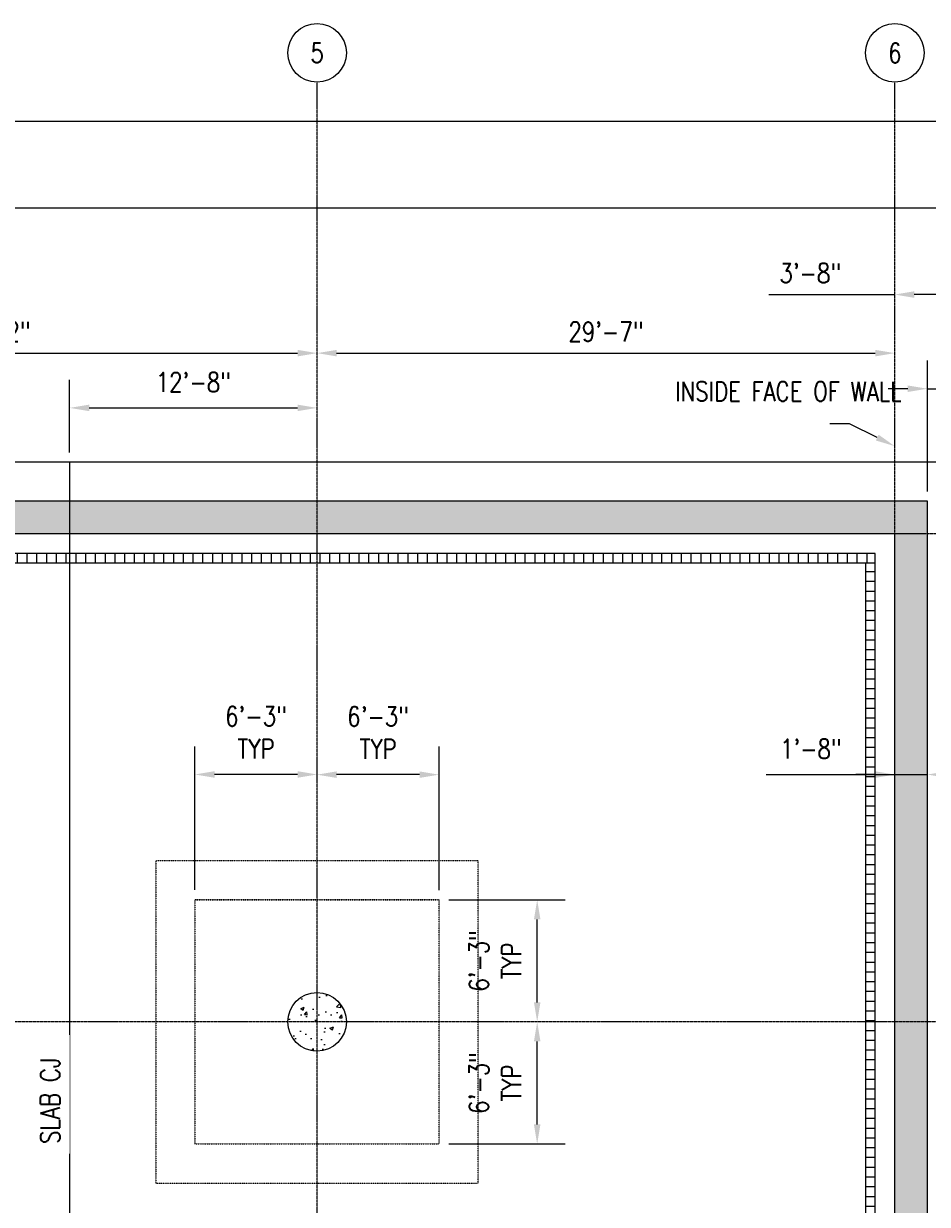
# Model space of a CAD drawing. Header units: inches. Extents: x -300 to 19841, y 463 to 1807.
# Tile 69 of 71: x 1618 to 2173, y 1081 to 1807. Entities that reach past the tile are written whole.
import ezdxf
from ezdxf import colors
from ezdxf.entities.mleader import LeaderData, LeaderLine
from ezdxf.math import Vec2, Vec3

# ---------------------------------------------------------------- set-up
doc = ezdxf.new("R2010")
doc.units = ezdxf.units.IN
doc.header["$MEASUREMENT"] = 0
doc.linetypes.add('CENTER2', pattern=[1.125, 0.75, -0.125, 0.125, -0.125])
doc.linetypes.add('Dash', pattern=[0.25, 0.125, -0.125])
for name, color, linetype in [('A-FLOR', 173, 'Continuous'), ('A-FLOR-HDLN', 3, 'Dash'), ('A-WALL', 4, 'Continuous'), ('A-WALL-PATT', 8, 'Continuous'), ('S-ANNO-DIMS', 1, 'Continuous'), ('S-ANNO-NOTE', 2, 'Continuous'), ('S-ANNO-TEXT', 2, 'Continuous'), ('S-COLS', 53, 'Continuous'), ('S-GRID', 1, 'CENTER2'), ('S-GRID-IDEN', 1, 'Continuous'), ('S-JNTS-CTLJ', 132, 'Continuous')]:
    doc.layers.add(name, color=color, linetype=linetype)
doc.styles.add('Annotative', font='romans.shx', dxfattribs={"width": 0.8, "height": 0.125})
doc.dimstyles.new('Annotative', dxfattribs={"dimscale": 0, "dimtxt": 0.125, "dimasz": 0.125, "dimexe": 0.18, "dimexo": 0.0625, "dimgap": 0.09, "dimtad": 1, "dimdec": 3, "dimzin": 3, "dimdsep": 46, "dimlunit": 4, "dimtxsty": 'Annotative', "dimcen": 0.09, "dimclrt": 2, "dimazin": 2, "dimtfac": 1, "dimtdec": 3, "dimtmove": 1, "dimatfit": 3, "dimfxl": 1, "dimtfill": 1, "dimfrac": 2, "dimtolj": 1, "dimtzin": 0, "dimarcsym": 0})

# ---------------------------------------------------------------- blocks, each defined once
blk = doc.blocks.new('Grid - Circle 3_8_-570341-00_SP_Foundation Plan-TO FDN_DOC')
at = {"layer": 'S-GRID-IDEN'}
blk.add_circle((0, 0), 0.1875, dxfattribs=at)
blk = doc.blocks.new('*D8')
at = {"layer": 'Defpoints', "color": 0, "transparency": 16777216}
for p in [(1798.08, 1604.2), (1400.08, 1513.21), (1798.08, 1513.21)]:
    blk.add_point(p, dxfattribs=at)
at = {"layer": 'S-ANNO-DIMS', "color": 0, "lineweight": -2, "transparency": 16777216}
blk.add_line((1412.08, 1604.2), (1786.08, 1604.2), dxfattribs=at)
at = {"layer": 'S-ANNO-DIMS', "color": 0, "transparency": 16777216}
for points in [[(1412.08, 1606.2), (1412.08, 1602.2), (1400.08, 1604.2)], [(1786.08, 1606.2), (1786.08, 1602.2), (1798.08, 1604.2)]]:
    blk.add_solid(points, dxfattribs=at)
at = {"layer": 'S-ANNO-DIMS', "color": 2, "lineweight": -3, "transparency": 16777216, "insert": (1599.08, 1617.35), "char_height": 12, "width": 60.1647, "attachment_point": 5, "style": 'Annotative', "bg_fill": 3, "box_fill_scale": 1.25, "bg_fill_color": 256, "bg_fill_true_color": 13158600, "bg_fill_transparency": 0}
blk.add_mtext('\\A1;33\'-2"', dxfattribs=at)
blk = doc.blocks.new('*D7')
at = {"layer": 'Defpoints', "color": 0, "transparency": 16777216}
for p in [(2153.08, 1604.2), (1798.08, 1513.21), (2153.08, 1493.21)]:
    blk.add_point(p, dxfattribs=at)
at = {"layer": 'S-ANNO-DIMS', "color": 0, "lineweight": -2, "transparency": 16777216}
blk.add_line((1810.08, 1604.2), (2141.08, 1604.2), dxfattribs=at)
at = {"layer": 'S-ANNO-DIMS', "color": 0, "transparency": 16777216}
for points in [[(1810.08, 1606.2), (1810.08, 1602.2), (1798.08, 1604.2)], [(2141.08, 1606.2), (2141.08, 1602.2), (2153.08, 1604.2)]]:
    blk.add_solid(points, dxfattribs=at)
at = {"layer": 'S-ANNO-DIMS', "color": 2, "lineweight": -3, "transparency": 16777216, "insert": (1975.58, 1617.35), "char_height": 12, "width": 60.1647, "attachment_point": 5, "style": 'Annotative', "bg_fill": 3, "box_fill_scale": 1.25, "bg_fill_color": 256, "bg_fill_true_color": 13158600, "bg_fill_transparency": 0}
blk.add_mtext('\\A1;29\'-7"', dxfattribs=at)
blk = doc.blocks.new('*D6')
at = {"layer": 'Defpoints', "color": 0, "transparency": 16777216}
for p in [(2197.08, 1693.48), (205.05, 1537.21), (2197.08, 1537.21)]:
    blk.add_point(p, dxfattribs=at)
at = {"layer": 'S-ANNO-DIMS', "color": 0, "lineweight": -2, "transparency": 16777216}
for p, q in [((205.05, 1543.21), (205.05, 1710.76)), ((2197.08, 1543.21), (2197.08, 1710.76)), ((217.05, 1693.48), (2185.08, 1693.48))]:
    blk.add_line(p, q, dxfattribs=at)
at = {"layer": 'S-ANNO-DIMS', "color": 0, "transparency": 16777216}
for points in [[(217.05, 1695.48), (217.05, 1691.48), (205.05, 1693.48)], [(2185.08, 1695.48), (2185.08, 1691.48), (2197.08, 1693.48)]]:
    blk.add_solid(points, dxfattribs=at)
at = {"layer": 'S-ANNO-DIMS', "color": 2, "lineweight": -3, "transparency": 16777216, "insert": (1201.06, 1706.63), "char_height": 12, "width": 71.0179, "attachment_point": 5, "style": 'Annotative', "bg_fill": 3, "box_fill_scale": 1.25, "bg_fill_color": 256, "bg_fill_true_color": 13158600, "bg_fill_transparency": 0}
blk.add_mtext('\\A1;166\'-0"', dxfattribs=at)
blk = doc.blocks.new('A$C53388742')
at = {"layer": 'A-WALL-PATT', "lineweight": -3}
h = blk.add_hatch(dxfattribs=at)
h.set_pattern_fill('FP_1', color=256, style=0, pattern_type=2)
h.set_pattern_definition([(90, (0, 0), (-6, 4e-16), [])])
h.paths.add_polyline_path([(2141.08, 1475.16), (2141.08, 1481.16), (1201.08, 1481.16), (1201.08, 1475.16), (1223.59, 1475.16)])
h = blk.add_hatch(dxfattribs=at)
h.set_pattern_fill('FP_2', color=256, style=0, pattern_type=2)
h.set_pattern_definition([(0, (0, 0), (0, 6), [])])
h.paths.add_polyline_path([(2141.08, 905.21), (2141.08, 1475.16), (2135.08, 1475.16), (2135.08, 905.21)])
for p, q in [((2141.08, 1481.16), (261.08, 1481.16)), ((2141.08, 905.21), (2141.08, 1481.16)), ((2141.08, 1475.16), (261.08, 1475.16)), ((2135.08, 1475.16), (2135.08, 905.21))]:
    blk.add_line(p, q, dxfattribs=at)
blk = doc.blocks.new('*D28')
at = {"layer": 'Defpoints', "color": 0, "transparency": 16777216}
for p in [(2499.94, 1746.76), (-299.92, 838.21), (2499.94, 838.21)]:
    blk.add_point(p, dxfattribs=at)
at = {"layer": 'S-ANNO-DIMS', "color": 0, "lineweight": -2, "transparency": 16777216}
for p, q in [((-299.92, 844.21), (-299.92, 1764.04)), ((2499.94, 844.21), (2499.94, 1764.04)), ((1192.08, 1746.76), (1198.08, 1755.76)), ((1198.08, 1755.76), (1204.08, 1737.76)), ((-287.92, 1746.76), (1192.08, 1746.76)), ((1204.08, 1737.76), (1210.08, 1746.76)), ((1210.08, 1746.76), (2487.94, 1746.76))]:
    blk.add_line(p, q, dxfattribs=at)
at = {"layer": 'S-ANNO-DIMS', "color": 0, "transparency": 16777216}
for points in [[(-287.92, 1748.76), (-287.92, 1744.76), (-299.92, 1746.76)], [(2487.94, 1748.76), (2487.94, 1744.76), (2499.94, 1746.76)]]:
    blk.add_solid(points, dxfattribs=at)
at = {"layer": 'S-ANNO-DIMS', "color": 2, "lineweight": -3, "transparency": 16777216, "insert": (1150.5, 1759.91), "char_height": 12, "width": 71.0179, "attachment_point": 5, "style": 'Annotative', "bg_fill": 3, "box_fill_scale": 1.25, "bg_fill_color": 256, "bg_fill_true_color": 13158600, "bg_fill_transparency": 0}
blk.add_mtext('\\A1;250\'-2"', dxfattribs=at)
blk = doc.blocks.new('*D32')
at = {"layer": 'Defpoints', "color": 0, "transparency": 16777216}
for p in [(2197.08, 1582.34), (2197.08, 1537.21), (2173.08, 1513.21)]:
    blk.add_point(p, dxfattribs=at)
at = {"layer": 'S-ANNO-DIMS', "color": 0, "lineweight": -2, "transparency": 16777216}
for p, q in [((2173.08, 1519.21), (2173.08, 1599.62)), ((2161.08, 1582.34), (2149.08, 1582.34)), ((2173.08, 1582.34), (2197.08, 1582.34)), ((2173.08, 1582.34), (2197.08, 1582.34)), ((2283.74, 1582.34), (2197.08, 1582.34)), ((2209.08, 1582.34), (2221.08, 1582.34))]:
    blk.add_line(p, q, dxfattribs=at)
at = {"layer": 'S-ANNO-DIMS', "color": 0, "transparency": 16777216}
for points in [[(2161.08, 1584.34), (2161.08, 1580.34), (2173.08, 1582.34)], [(2209.08, 1584.34), (2209.08, 1580.34), (2197.08, 1582.34)]]:
    blk.add_solid(points, dxfattribs=at)
at = {"layer": 'S-ANNO-DIMS', "color": 2, "lineweight": -3, "transparency": 16777216, "insert": (2255.67, 1598.13), "char_height": 12, "attachment_point": 5, "style": 'Annotative', "bg_fill": 3, "box_fill_scale": 1.25, "bg_fill_color": 256, "bg_fill_true_color": 13158600, "bg_fill_transparency": 0}
blk.add_mtext('\\A1;2\'-0"', dxfattribs=at)
blk = doc.blocks.new('*D34')
at = {"layer": 'Defpoints', "color": 0, "transparency": 16777216}
for p in [(2153.05, 1770.7), (2153.05, 1640.2), (2197.08, 1537.21)]:
    blk.add_point(p, dxfattribs=at)
at = {"layer": 'S-ANNO-DIMS', "color": 0, "lineweight": -2, "transparency": 16777216}
for p, q in [((2075.7, 1640.2), (2153.05, 1640.2)), ((2185.08, 1640.2), (2165.05, 1640.2))]:
    blk.add_line(p, q, dxfattribs=at)
at = {"layer": 'S-ANNO-DIMS', "color": 0, "transparency": 16777216}
for points in [[(2165.05, 1642.2), (2165.05, 1638.2), (2153.05, 1640.2)], [(2185.08, 1642.2), (2185.08, 1638.2), (2197.08, 1640.2)]]:
    blk.add_solid(points, dxfattribs=at)
at = {"layer": 'S-ANNO-DIMS', "color": 2, "lineweight": -3, "transparency": 16777216, "insert": (2101.13, 1653.35), "char_height": 12, "width": 49.3115, "attachment_point": 5, "style": 'Annotative', "bg_fill": 3, "box_fill_scale": 1.25, "bg_fill_color": 256, "bg_fill_true_color": 13158600, "bg_fill_transparency": 0}
blk.add_mtext('\\A1;3\'-8"', dxfattribs=at)
blk = doc.blocks.new('*D35')
at = {"layer": 'Defpoints', "color": 0, "transparency": 16777216}
for p in [(2153.08, 1345.21), (2173.08, 1345.21), (2173.08, 1345.21)]:
    blk.add_point(p, dxfattribs=at)
at = {"layer": 'S-ANNO-DIMS', "color": 0, "lineweight": -2, "transparency": 16777216}
for p, q in [((2153.08, 1351.21), (2153.08, 1362.49)), ((2173.08, 1351.21), (2173.08, 1362.49)), ((2074.12, 1345.21), (2153.08, 1345.21)), ((2141.08, 1345.21), (2129.08, 1345.21)), ((2153.08, 1345.21), (2173.08, 1345.21)), ((2153.08, 1345.21), (2173.08, 1345.21)), ((2185.08, 1345.21), (2197.08, 1345.21))]:
    blk.add_line(p, q, dxfattribs=at)
at = {"layer": 'S-ANNO-DIMS', "color": 0, "transparency": 16777216}
for points in [[(2141.08, 1347.21), (2141.08, 1343.21), (2153.08, 1345.21)], [(2185.08, 1347.21), (2185.08, 1343.21), (2173.08, 1345.21)]]:
    blk.add_solid(points, dxfattribs=at)
at = {"layer": 'S-ANNO-DIMS', "color": 2, "transparency": 16777216, "insert": (2101.5, 1360.99), "char_height": 12, "attachment_point": 5, "style": 'Annotative', "bg_fill": 3, "box_fill_scale": 1.25, "bg_fill_color": 256, "bg_fill_true_color": 13158600, "bg_fill_transparency": 0}
blk.add_mtext('\\A1;1\'-8"', dxfattribs=at)
blk = doc.blocks.new('*D59')
at = {"layer": 'Defpoints', "color": 0, "transparency": 16777216}
for p in [(1798.08, 1345.15), (1873.08, 1268.21), (1798.08, 1193.21)]:
    blk.add_point(p, dxfattribs=at)
at = {"layer": 'S-ANNO-DIMS', "color": 0, "lineweight": -2, "transparency": 16777216}
for p, q in [((1873.08, 1274.21), (1873.08, 1362.43)), ((1861.08, 1345.15), (1810.08, 1345.15))]:
    blk.add_line(p, q, dxfattribs=at)
at = {"layer": 'S-ANNO-DIMS', "color": 0, "transparency": 16777216}
for points in [[(1810.08, 1347.15), (1810.08, 1343.15), (1798.08, 1345.15)], [(1861.08, 1347.15), (1861.08, 1343.15), (1873.08, 1345.15)]]:
    blk.add_solid(points, dxfattribs=at)
at = {"layer": 'S-ANNO-DIMS', "color": 2, "transparency": 16777216, "insert": (1835.58, 1370.93), "char_height": 12, "attachment_point": 5, "style": 'Annotative', "bg_fill": 3, "box_fill_scale": 1.25, "bg_fill_color": 256, "bg_fill_true_color": 13158600, "bg_fill_transparency": 0}
blk.add_mtext('\\A1;6\'-3"\\PTYP', dxfattribs=at)
blk = doc.blocks.new('*D60')
at = {"layer": 'Defpoints', "color": 0, "transparency": 16777216}
for p in [(1723.08, 1345.27), (1723.08, 1268.33), (1798.08, 1193.21)]:
    blk.add_point(p, dxfattribs=at)
at = {"layer": 'S-ANNO-DIMS', "color": 0, "lineweight": -2, "transparency": 16777216}
for p, q in [((1723.08, 1274.33), (1723.08, 1362.55)), ((1786.08, 1345.27), (1735.08, 1345.27))]:
    blk.add_line(p, q, dxfattribs=at)
at = {"layer": 'S-ANNO-DIMS', "color": 0, "transparency": 16777216}
for points in [[(1735.08, 1347.27), (1735.08, 1343.27), (1723.08, 1345.27)], [(1786.08, 1347.27), (1786.08, 1343.27), (1798.08, 1345.27)]]:
    blk.add_solid(points, dxfattribs=at)
at = {"layer": 'S-ANNO-DIMS', "color": 2, "transparency": 16777216, "insert": (1760.58, 1371.05), "char_height": 12, "attachment_point": 5, "style": 'Annotative', "bg_fill": 3, "box_fill_scale": 1.25, "bg_fill_color": 256, "bg_fill_true_color": 13158600, "bg_fill_transparency": 0}
blk.add_mtext('\\A1;6\'-3"\\PTYP', dxfattribs=at)
blk = doc.blocks.new('*D61')
at = {"layer": 'Defpoints', "color": 0, "transparency": 16777216}
for p in [(1798.08, 1193.21), (1933.34, 1193.21), (1873.08, 1118.21)]:
    blk.add_point(p, dxfattribs=at)
at = {"layer": 'S-ANNO-DIMS', "color": 0, "lineweight": -2, "transparency": 16777216}
for p, q in [((1933.34, 1130.21), (1933.34, 1181.21)), ((1879.08, 1118.21), (1950.62, 1118.21))]:
    blk.add_line(p, q, dxfattribs=at)
at = {"layer": 'S-ANNO-DIMS', "color": 0, "transparency": 16777216}
for points in [[(1931.34, 1181.21), (1935.34, 1181.21), (1933.34, 1193.21)], [(1931.34, 1130.21), (1935.34, 1130.21), (1933.34, 1118.21)]]:
    blk.add_solid(points, dxfattribs=at)
at = {"layer": 'S-ANNO-DIMS', "color": 2, "transparency": 16777216, "insert": (1907.56, 1155.71), "char_height": 12, "attachment_point": 5, "rotation": 90, "style": 'Annotative', "bg_fill": 3, "box_fill_scale": 1.25, "bg_fill_color": 256, "bg_fill_true_color": 13158600, "bg_fill_transparency": 0}
blk.add_mtext('\\A1;6\'-3"\\PTYP', dxfattribs=at)
blk = doc.blocks.new('*D62')
at = {"layer": 'Defpoints', "color": 0, "transparency": 16777216}
for p in [(1872.96, 1268.21), (1933.34, 1268.21), (1798.08, 1193.21)]:
    blk.add_point(p, dxfattribs=at)
at = {"layer": 'S-ANNO-DIMS', "color": 0, "lineweight": -2, "transparency": 16777216}
for p, q in [((1878.96, 1268.21), (1950.62, 1268.21)), ((1933.34, 1205.21), (1933.34, 1256.21))]:
    blk.add_line(p, q, dxfattribs=at)
at = {"layer": 'S-ANNO-DIMS', "color": 0, "transparency": 16777216}
for points in [[(1931.34, 1256.21), (1935.34, 1256.21), (1933.34, 1268.21)], [(1931.34, 1205.21), (1935.34, 1205.21), (1933.34, 1193.21)]]:
    blk.add_solid(points, dxfattribs=at)
at = {"layer": 'S-ANNO-DIMS', "color": 2, "transparency": 16777216, "insert": (1907.56, 1230.71), "char_height": 12, "attachment_point": 5, "rotation": 90, "style": 'Annotative', "bg_fill": 3, "box_fill_scale": 1.25, "bg_fill_color": 256, "bg_fill_true_color": 13158600, "bg_fill_transparency": 0}
blk.add_mtext('\\A1;6\'-3"\\PTYP', dxfattribs=at)
blk = doc.blocks.new('*D64')
at = {"layer": 'Defpoints', "color": 0, "transparency": 16777216}
for p in [(1798.08, 1570.56), (1646.08, 1537.21), (1798.08, 1537.21)]:
    blk.add_point(p, dxfattribs=at)
at = {"layer": 'S-ANNO-DIMS', "color": 0, "lineweight": -2, "transparency": 16777216}
for p, q in [((1646.08, 1543.21), (1646.08, 1587.84)), ((1658.08, 1570.56), (1786.08, 1570.56))]:
    blk.add_line(p, q, dxfattribs=at)
at = {"layer": 'S-ANNO-DIMS', "color": 0, "transparency": 16777216}
for points in [[(1658.08, 1572.56), (1658.08, 1568.56), (1646.08, 1570.56)], [(1786.08, 1572.56), (1786.08, 1568.56), (1798.08, 1570.56)]]:
    blk.add_solid(points, dxfattribs=at)
at = {"layer": 'S-ANNO-DIMS', "color": 2, "transparency": 16777216, "insert": (1722.08, 1586.34), "char_height": 12, "attachment_point": 5, "style": 'Annotative', "bg_fill": 3, "box_fill_scale": 1.25, "bg_fill_color": 256, "bg_fill_true_color": 13158600, "bg_fill_transparency": 0}
blk.add_mtext('\\A1;12\'-8"', dxfattribs=at)

msp = doc.modelspace()

# ---------------------------------------------------------------- hatches: boundary and pattern name
at = {"layer": 'A-WALL-PATT', "lineweight": -3}
h = msp.add_hatch(dxfattribs=at)
h.set_pattern_fill('AR-CONC', color=8, scale=4, style=0)
h.set_pattern_definition([(50, (0, 0), (28.6904, -2.51009), [3, -33]), (355, (0, 0), (-5.55005, 30.0877), [2.4, -26.4]), (100.4514, (2.39, -0.21), (23.14035, 27.5776), [2.5496, -28.0457]), (46.1842, (0, 8), (42.68965, -6.62077), [4.5, -49.5]), (96.6356, (3.557, 7.45), (37.3865, 38.96474), [3.8244, -42.06855]), (351.1842, (0, 8), (37.3865, 38.96474), [3.6, -39.6]), (21, (4, 6), (23.87628, -16.10476), [3, -33]), (326, (4, 6), (9.7326, 29.006), [2.4, -26.4]), (71.4514, (5.99, 4.658), (33.6089, 12.90125), [2.5496, -28.0457]), (37.5, (0, 0), (0.486394, 13.315754), [0, -26.08, 0, -26.8, 0, -26.5]), (7.5, (0, 0), (10.52278, 15.77647), [0, -15.28, 0, -25.48, 0, -10.1]), (327.5, (-8.92, 0), (21.352897, -0.902195), [0, -10, 0, -31.2, 0, -41.4]), (317.5, (-12.92, 0), (23.32745, 4.0042), [0, -13, 0, -20.72, 0, -29.4])])
h.paths.add_polyline_path([(2173.0774, 1513.2059), (229.0461, 1513.2059), (229.0461, 893.2059), (249.0774, 893.2059), (249.0774, 923.2059), (249.0774, 1493.2059), (2153.0774, 1493.2059), (2153.0774, 893.2059), (2173.0774, 893.2059)])
at = {"layer": 'A-WALL-PATT'}
h = msp.add_hatch(dxfattribs=at)
h.set_pattern_fill('AR-CONC', color=8, scale=3)
h.set_pattern_definition([(50, (0, 0), (21.5178, -1.88256), [2.25, -24.75]), (355, (0, 0), (-4.16254, 22.56576), [1.8, -19.8]), (100.4514, (1.793, -0.157), (17.35527, 20.6832), [1.9122, -21.03426]), (46.1842, (0, 6), (32.01724, -4.96558), [3.375, -37.125]), (96.6356, (2.668, 5.586), (28.03986, 29.22356), [2.8683, -31.5514]), (351.1842, (0, 6), (28.03986, 29.22356), [2.7, -29.7]), (21, (3, 4.5), (17.90721, -12.07857), [2.25, -24.75]), (326, (3, 4.5), (7.29946, 21.7545), [1.8, -19.8]), (71.4514, (4.492, 3.493), (25.20667, 9.67593), [1.9122, -21.03426]), (37.5, (0, 0), (0.364796, 9.986816), [0, -19.56, 0, -20.1, 0, -19.875]), (7.5, (0, 0), (7.892086, 11.83235), [0, -11.46, 0, -19.11, 0, -7.575]), (327.5, (-6.69, 0), (16.014673, -0.676646), [0, -7.5, 0, -23.4, 0, -31.05]), (317.5, (-9.69, 0), (17.495585, 3.00315), [0, -9.75, 0, -15.54, 0, -22.05])])
edge = h.paths.add_edge_path()
edge.add_arc((1798.0774, 1193.2059), 18, 0, 360)

# ---------------------------------------------------------------- linework, layer by layer
at = {"layer": 'A-FLOR', "lineweight": -3}
msp.add_line((2197.0774, 1537.2059), (205.0461, 1537.2059), dxfattribs=at)
at = {"layer": 'A-FLOR-HDLN', "lineweight": -3}
msp.add_open_spline([(1723.1974, 1268.2059), (1725.9706, 1268.2209), (1731.517, 1268.2456), (1742.6101, 1268.2779), (1753.7037, 1268.264), (1764.7971, 1268.2663), (1775.8905, 1268.2657), (1789.7573, 1268.266), (1806.3974, 1268.266), (1820.2642, 1268.2657), (1831.3576, 1268.2663), (1842.451, 1268.264), (1853.5446, 1268.2779), (1864.6377, 1268.2456), (1870.1842, 1268.2209), (1872.9574, 1268.2059)], degree=3, knots=[0, 0, 0, 0, 0.05555556, 0.11111111, 0.22222222, 0.27777778, 0.33333333, 0.44444444, 0.55555556, 0.66666667, 0.72222222, 0.77777778, 0.88888889, 0.94444444, 1, 1, 1, 1], dxfattribs=at)
at = {"layer": 'A-WALL', "lineweight": -3}
for p, q in [((2173.0774, 1513.2059), (229.0461, 1513.2059)), ((2173.0774, 893.2059), (2173.0774, 1513.2059))]:
    msp.add_line(p, q, dxfattribs=at)
at = {"layer": 'S-GRID', "lineweight": -3}
for p, q in [((1798.0774, 820.1184), (1798.0774, 1770.7036)), ((2153.0774, 820.1184), (2153.0774, 1770.7036)), ((2229.5745, 1493.2059), (-261.1174, 1493.2059)), ((2251.9403, 1193.2059), (-261.1174, 1193.2059))]:
    msp.add_line(p, q, dxfattribs=at)

# ---------------------------------------------------------------- block references
at = {"lineweight": -3}
msp.add_blockref('A$C53388742', (0, 0), dxfattribs=at)
at = {"layer": 'S-GRID-IDEN', "lineweight": -3, "xscale": 95.99999999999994, "yscale": 95.99999999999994, "zscale": 95.99999999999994}
for p in [(1798.0774, 1788.7036), (2153.0774, 1788.7036)]:
    msp.add_blockref('Grid - Circle 3_8_-570341-00_SP_Foundation Plan-TO FDN_DOC', p, dxfattribs=at)

# ---------------------------------------------------------------- texts
at = {"layer": 'S-GRID-IDEN', "lineweight": -3, "char_height": 12, "width": 12.319746, "attachment_point": 5, "style": 'Annotative'}
for s, insert in [('5', (1798.0774, 1788.7036)), ('6', (2153.0774, 1788.7036))]:
    msp.add_mtext(s, dxfattribs=dict(at, insert=insert))

# ---------------------------------------------------------------- leaders
at = {"layer": 'S-ANNO-NOTE', "lineweight": -3}
ml = msp.add_multileader_mtext('Standard', dxfattribs=at)
ml.set_content('TRENCH DRAIN, REFERENCE S-105, TYP', color=256, style='Annotative')
ml.set_leader_properties(color=1)
ml.build(insert=Vec2(0, 0))
ml.multileader.update_dxf_attribs({"text_right_attachment_type": 3, "dogleg_length": 0.125, "arrow_head_size": 12, "scale": 96})
ctx = ml.context
ctx.base_point, ctx.scale, ctx.char_height, ctx.arrow_head_size, ctx.landing_gap_size, ctx.plane_origin = Vec3(1072.7714, 1427), 96, 12, 12, 8.64, Vec3(1364.0645, 1428.5077)
ctx.right_attachment = 3
notes = []
notes.append((ctx, [(0, (1, 1, 0), (1278.0514, 1407), (-1, 0), 12, [(0, [(1278.0514, 1474.85)], 0, [])])]))
ctx.mtext.insert, ctx.mtext.width, ctx.mtext.flow_direction = Vec3(1081.4114, 1434.1429), 195.412893, 5
for ctx, leaders in notes:
    for number, flags, end, landing, length, lines in leaders:
        leader = LeaderData()
        leader.index, (leader.has_last_leader_line, leader.has_dogleg_vector, leader.attachment_direction) = number, flags
        leader.last_leader_point, leader.dogleg_vector, leader.dogleg_length = Vec3(end), Vec3(landing), length
        for number, points, colour, breaks in lines:
            line = LeaderLine()
            line.index, line.vertices, line.color, line.breaks = number, Vec3.list(points), colors.encode_raw_color(colour), breaks
            leader.lines.append(line)
        ctx.leaders.append(leader)

# ---------------------------------------------------------------- next in the draw order: dimensions: what is measured, and where the dimension line sits
at = {"layer": 'S-ANNO-DIMS', "lineweight": -3}
dim = msp.add_linear_dim(base=(1798.0774, 1604.2036), p1=(1400.0774, 1513.2059), p2=(1798.0774, 1513.2059), dimstyle='Annotative', override={"dimgap": 0.0625, "dimpost": '\\X', "dimse1": 1, "dimse2": 1}, dxfattribs=at)
dim.commit()
dim.dimension.update_dxf_attribs({"geometry": '*D8', "text_midpoint": (1599.0774, 1617.3464)})

# ---------------------------------------------------------------- next in the draw order: dimensions: what is measured, and where the dimension line sits
dim = msp.add_linear_dim(base=(2153.0774, 1604.2036), p1=(1798.0774, 1513.2059), p2=(2153.0774, 1493.2059), dimstyle='Annotative', override={"dimgap": 0.0625, "dimpost": '\\X', "dimse1": 1, "dimse2": 1}, dxfattribs=at)
dim.commit()
dim.dimension.update_dxf_attribs({"geometry": '*D7', "text_midpoint": (1975.5774, 1617.3464)})

# ---------------------------------------------------------------- next in the draw order: dimensions: what is measured, and where the dimension line sits
dim = msp.add_linear_dim(base=(2197.0774, 1693.4836), p1=(205.0461, 1537.2059), p2=(2197.0774, 1537.2059), dimstyle='Annotative', override={"dimgap": 0.0625, "dimpost": '\\X'}, dxfattribs=at)
dim.commit()
dim.dimension.update_dxf_attribs({"geometry": '*D6', "text_midpoint": (1201.0617, 1706.6264)})

# ---------------------------------------------------------------- next in the draw order: dimensions: what is measured, and where the dimension line sits
dim = msp.add_linear_dim(base=(2499.9361, 1746.7636), p1=(-299.9226, 838.2059), p2=(2499.9361, 838.2059), text='250\'-2"', dimstyle='Annotative', override={"dimgap": 0.0625, "dimpost": '\\X'}, dxfattribs=at)
dim.commit()
dim.dimension.update_dxf_attribs({"geometry": '*D28', "text_midpoint": (1150.5, 1746.7636), "dimtype": 160})

# ---------------------------------------------------------------- next in the draw order: linework, layer by layer
at = {"layer": 'S-COLS'}
msp.add_circle((1798.0774, 1193.2059), 18, dxfattribs=at)
at = {"layer": 'S-JNTS-CTLJ'}
msp.add_line((1646.0774, 1537.2059), (1646.0774, 767.2059), dxfattribs=at)

# ---------------------------------------------------------------- next in the draw order: dimensions: what is measured, and where the dimension line sits
at = {"layer": 'S-ANNO-DIMS', "lineweight": -3}
dim = msp.add_linear_dim(base=(2197.0774, 1582.3447), p1=(2173.0774, 1513.2059), p2=(2197.0774, 1537.2059), dimstyle='Annotative', override={"dimpost": '\\X', "dimse2": 1}, dxfattribs=at)
dim.commit()
dim.dimension.update_dxf_attribs({"geometry": '*D32', "text_midpoint": (2255.6689, 1582.3447), "dimtype": 160})
at = {"layer": 'S-ANNO-DIMS'}
dim = msp.add_linear_dim(base=(2173.0774, 1345.2059), p1=(2153.0774, 1345.2059), p2=(2173.0774, 1345.2059), dimstyle='Annotative', override={"dimpost": '\\X'}, dxfattribs=at)
dim.commit()
dim.dimension.update_dxf_attribs({"geometry": '*D35', "text_midpoint": (2101.5, 1345.5), "dimtype": 160})

# ---------------------------------------------------------------- next in the draw order: leaders
at = {"layer": 'S-ANNO-NOTE'}
ml = msp.add_multileader_mtext('Standard', dxfattribs=at)
ml.set_content('INSIDE FACE OF WALL', color=256, style='Annotative')
ml.set_leader_properties(color=1, linetype='ByLayer', lineweight=-1)
ml.build(insert=Vec2(0, 0))
ml.multileader.update_dxf_attribs({"text_right_attachment_type": 3, "dogleg_length": 0.125, "arrow_head_size": 12, "scale": 96})
ctx = ml.context
ctx.base_point, ctx.scale, ctx.char_height, ctx.arrow_head_size, ctx.landing_gap_size, ctx.plane_origin = Vec3(81.6087, 1451.2918), 96, 12, 12, 8.64, Vec3(9.3861, 1593.1438)
ctx.right_attachment = 3
notes = []
notes.append((ctx, [(1, (1, 1, 0), (69.6087, 1451.2918), (1, 0), 12, [(0, [(69.6087, 1493.2059)], 0, [])])]))
ctx.mtext.insert, ctx.mtext.width, ctx.mtext.flow_direction = Vec3(90.2487, 1457.2918), 91.337374, 5
for ctx, leaders in notes:
    for number, flags, end, landing, length, lines in leaders:
        leader = LeaderData()
        leader.index, (leader.has_last_leader_line, leader.has_dogleg_vector, leader.attachment_direction) = number, flags
        leader.last_leader_point, leader.dogleg_vector, leader.dogleg_length = Vec3(end), Vec3(landing), length
        for number, points, colour, breaks in lines:
            line = LeaderLine()
            line.index, line.vertices, line.color, line.breaks = number, Vec3.list(points), colors.encode_raw_color(colour), breaks
            leader.lines.append(line)
        ctx.leaders.append(leader)

# ---------------------------------------------------------------- next in the draw order: texts
at = {"layer": 'S-ANNO-TEXT', "insert": (1628.0774, 1118.2938), "char_height": 12, "width": 60.909431, "attachment_point": 1, "rotation": 90, "style": 'Annotative', "bg_fill": 2}
msp.add_mtext('SLAB CJ', dxfattribs=at)

# ---------------------------------------------------------------- next in the draw order: dimensions: what is measured, and where the dimension line sits
at = {"layer": 'S-ANNO-DIMS', "lineweight": -3}
dim = msp.add_linear_dim(base=(2153.0461, 1640.2036), p1=(2197.0774, 1537.2059), p2=(2153.0461, 1770.7036), angle=180, dimstyle='Annotative', override={"dimgap": 0.0625, "dimpost": '\\X', "dimse1": 1, "dimse2": 1}, dxfattribs=at)
dim.commit()
dim.dimension.update_dxf_attribs({"geometry": '*D34', "text_midpoint": (2101.1327, 1640.2036), "dimtype": 160})
at = {"layer": 'S-ANNO-DIMS'}
dim = msp.add_linear_dim(base=(1798.0774, 1570.5553), p1=(1646.0774, 1537.2059), p2=(1798.0774, 1537.2059), dimstyle='Annotative', override={"dimpost": '\\X', "dimse2": 1}, dxfattribs=at)
dim.commit()
dim.dimension.update_dxf_attribs({"geometry": '*D64', "text_midpoint": (1722.0774, 1586.3382)})
dim = msp.add_linear_dim(base=(1798.0774, 1345.1457), p1=(1873.0774, 1268.2059), p2=(1798.0774, 1193.2059), text='<>\\PTYP', dimstyle='Annotative', override={"dimpost": '\\X', "dimse2": 1}, dxfattribs=at)
dim.commit()
dim.dimension.update_dxf_attribs({"geometry": '*D59', "text_midpoint": (1835.5774, 1370.9285)})

# ---------------------------------------------------------------- next in the draw order: dimensions: what is measured, and where the dimension line sits
dim = msp.add_linear_dim(base=(1723.0774, 1345.2657), p1=(1798.0774, 1193.2059), p2=(1723.0774, 1268.3259), text='<>\\PTYP', dimstyle='Annotative', override={"dimpost": '\\X', "dimse1": 1}, dxfattribs=at)
dim.commit()
dim.dimension.update_dxf_attribs({"geometry": '*D60', "text_midpoint": (1760.5774, 1371.0485)})

# ---------------------------------------------------------------- next in the draw order: leaders
at = {"layer": 'S-ANNO-NOTE'}
ml = msp.add_multileader_mtext('Standard', dxfattribs=at)
ml.set_content('INSIDE FACE OF WALL', color=256, style='Annotative')
ml.set_leader_properties(color=1, linetype='ByLayer', lineweight=-1)
ml.build(insert=Vec2(0, 0))
ml.multileader.update_dxf_attribs({"text_right_attachment_type": 3, "dogleg_length": 0.125, "arrow_head_size": 12, "scale": 96})
ctx = ml.context
ctx.base_point, ctx.scale, ctx.char_height, ctx.arrow_head_size, ctx.landing_gap_size, ctx.plane_origin = Vec3(2009.4833, 1580.6499), 96, 12, 12, 8.64, Vec3(2145.9767, 1547.019)
ctx.right_attachment = 3
notes = []
notes.append((ctx, [(0, (1, 1, 0), (2125.1633, 1560.6499), (-1, 0), 12, [(0, [(2153.0774, 1547.019)], 0, [])])]))
ctx.mtext.insert, ctx.mtext.width, ctx.mtext.flow_direction = Vec3(2018.1233, 1586.6499), 101.118761, 5
ml = msp.add_multileader_mtext('Standard', dxfattribs=at)
ml.set_content('INSIDE FACE OF WALL', color=256, style='Annotative')
ml.set_leader_properties(color=1, linetype='ByLayer', lineweight=-1)
ml.build(insert=Vec2(0, 0))
ml.multileader.update_dxf_attribs({"text_right_attachment_type": 3, "dogleg_length": 0.125, "arrow_head_size": 12, "scale": 96})
ctx = ml.context
ctx.base_point, ctx.scale, ctx.char_height, ctx.arrow_head_size, ctx.landing_gap_size, ctx.plane_origin = Vec3(286.7192, 1568.8411), 96, 12, 12, 8.64, Vec3(241.9767, 1547.019)
ctx.right_attachment = 3
notes.append((ctx, [(1, (1, 1, 0), (274.7192, 1568.8411), (1, 0), 12, [(0, [(249.0774, 1547.019)], 0, [])])]))
ctx.mtext.insert, ctx.mtext.width, ctx.mtext.flow_direction = Vec3(295.3592, 1574.8411), 95.902272, 5
for ctx, leaders in notes:
    for number, flags, end, landing, length, lines in leaders:
        leader = LeaderData()
        leader.index, (leader.has_last_leader_line, leader.has_dogleg_vector, leader.attachment_direction) = number, flags
        leader.last_leader_point, leader.dogleg_vector, leader.dogleg_length = Vec3(end), Vec3(landing), length
        for number, points, colour, breaks in lines:
            line = LeaderLine()
            line.index, line.vertices, line.color, line.breaks = number, Vec3.list(points), colors.encode_raw_color(colour), breaks
            leader.lines.append(line)
        ctx.leaders.append(leader)

# ---------------------------------------------------------------- next in the draw order: dimensions: what is measured, and where the dimension line sits
at = {"layer": 'S-ANNO-DIMS'}
dim = msp.add_linear_dim(base=(1933.3395, 1193.2059), p1=(1873.0774, 1118.2059), p2=(1798.0774, 1193.2059), angle=90, text='<>\\PTYP', dimstyle='Annotative', override={"dimpost": '\\X', "dimse2": 1}, dxfattribs=at)
dim.commit()
dim.dimension.update_dxf_attribs({"geometry": '*D61', "text_midpoint": (1907.5567, 1155.7059)})

# ---------------------------------------------------------------- next in the draw order: dimensions: what is measured, and where the dimension line sits
dim = msp.add_linear_dim(base=(1933.3395, 1268.2059), p1=(1798.0774, 1193.2059), p2=(1872.9574, 1268.2059), angle=90, text='<>\\PTYP', dimstyle='Annotative', override={"dimpost": '\\X', "dimse1": 1}, dxfattribs=at)
dim.commit()
dim.dimension.update_dxf_attribs({"geometry": '*D62', "text_midpoint": (1907.5567, 1230.7059)})

# ---------------------------------------------------------------- next in the draw order: linework, layer by layer
at = {"layer": 'A-FLOR-HDLN', "lineweight": -3}
for points in [[(1699.0774, 1292.2059), (1699.0774, 1094.2059), (1897.0774, 1094.2059), (1897.0774, 1292.2059)], [(1723.0774, 1268.2059), (1723.0774, 1118.2059), (1873.0774, 1118.2059), (1873.0774, 1268.2059)]]:
    msp.add_lwpolyline(points, close=True, dxfattribs=at)
at = {"layer": 'A-WALL', "lineweight": -3}
msp.add_lwpolyline([(2153.0774, 893.2059), (2153.0774, 1493.2059), (249.0461, 1493.2059), (249.0461, 893.2059)], dxfattribs=at)

doc.saveas('drawing.dxf')
